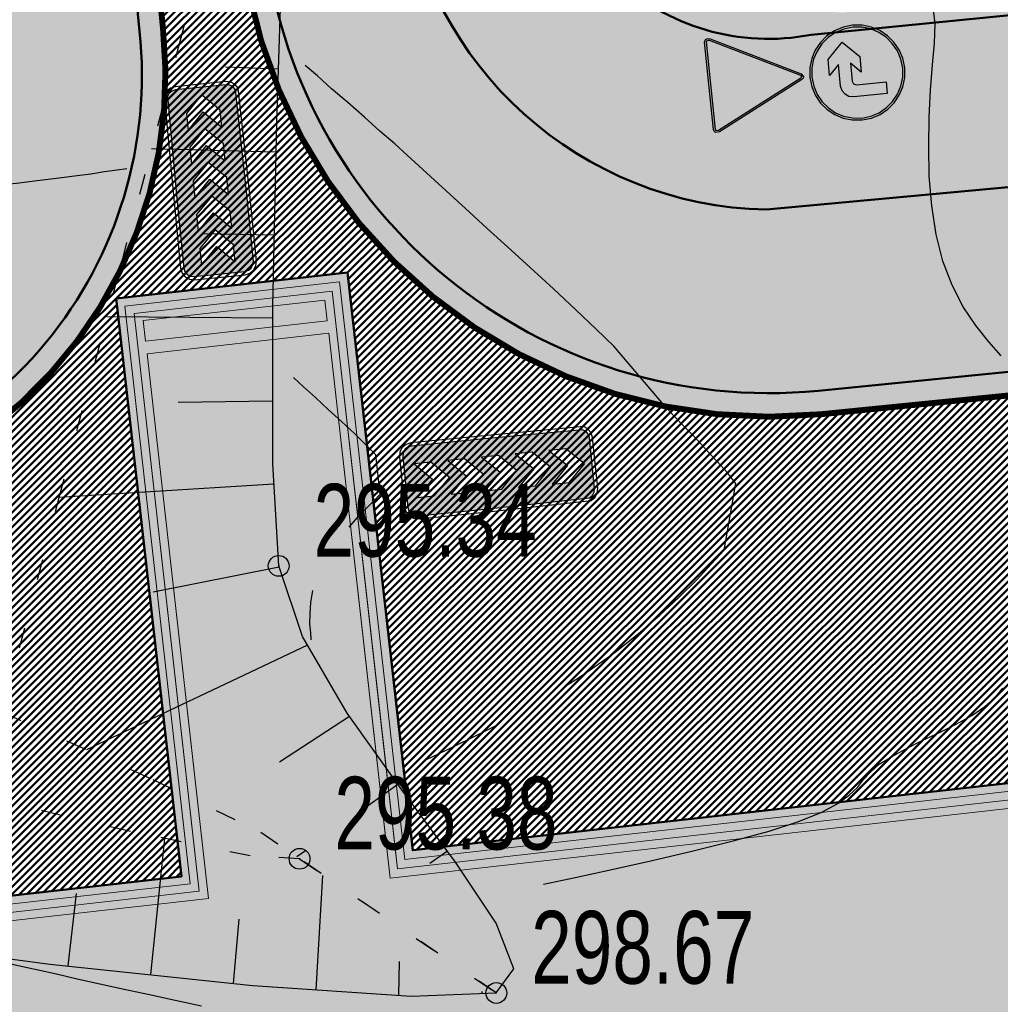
# Model space of a CAD drawing. Extents: x 2931 to 5026, y -2784 to 809.
# Tile 141 of 170: x 3196 to 3220, y 473 to 497. Entities that reach past the tile are written whole.
import ezdxf

# ---------------------------------------------------------------- set-up
doc = ezdxf.new("R2010")
doc.units = 0
doc.header["$MEASUREMENT"] = 0
doc.linetypes.add('CONTI', pattern=[0])
doc.linetypes.add('STROT', pattern=[1.7, 0.5, -1.2])
doc.layers.add('.', color=7, linetype='Continuous', lineweight=15)
for name, color, linetype in [('GORIZDEFAULT', 32, 'CONTI'), ('OTKOSDEFAULT', 32, 'CONTI'), ('PDF_2D - Общий', 7, 'Continuous'), ('PI_OTDEFAULT', 172, 'CONTI'), ('PI_TTDEFAULT', 5, 'CONTI')]:
    doc.layers.add(name, color=color, linetype=linetype)
doc.styles.add('SHRFT', font='TXT', dxfattribs={"width": 0.75})
pattern_1 = [(45, (0, 2263.049007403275), (-0.08838834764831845, 0.08838834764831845), [])]

# ---------------------------------------------------------------- blocks, each defined once
blk = doc.blocks.new('Б')
at = {"layer": '.', "transparency": 33554625}
h = blk.add_hatch(color=256, dxfattribs=at)
h.dxf.hatch_style = 1
h.set_gradient(color1=(0, 127, 255), color2=(0, 127, 255), tint=0.6399999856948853)
h.paths.add_polyline_path([(1382308.787029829, -88789.23725388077), (1382404.37230982, -88674.51341388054), (1382475.443029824, -88543.33901387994), (1382519.203669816, -88398.61709388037), (1382535.546709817, -88242.82061388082), (1382519.203669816, -88087.13165388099), (1382475.443029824, -87942.30221387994), (1382404.37230982, -87811.23533388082), (1382308.787029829, -87696.40397388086), (1382194.063189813, -87600.81869387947), (1382062.888789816, -87529.74797388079), (1381918.05934982, -87486.09485388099), (1381762.370389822, -87469.64429388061), (1381606.681429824, -87486.09485388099), (1381461.851989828, -87529.74797388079), (1381330.677589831, -87600.81869387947), (1381215.953749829, -87696.40397388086), (1381123.056469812, -87808.43981388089), (1381049.29774982, -87939.61421388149), (1381005.537109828, -88084.4436538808), (1380989.194069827, -88242.82061388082), (1381005.537109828, -88398.61709388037), (1381049.29774982, -88543.33901387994), (1381123.056469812, -88674.51341388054), (1381215.953749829, -88789.23725388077), (1381330.677589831, -88882.13453388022), (1381461.851989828, -88955.89325388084), (1381606.681429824, -88999.65389388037), (1381762.370389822, -89015.99693387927), (1381918.05934982, -88999.65389388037), (1382062.888789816, -88955.89325388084), (1382194.063189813, -88882.13453388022)])
h.paths.add_polyline_path([(1381762.370389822, -88311.20333388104), (1381931.714389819, -88141.75181388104), (1381628.507989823, -88141.75181388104), (1381579.371349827, -88160.89037387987), (1381560.232789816, -88210.0270138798), (1381560.232789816, -88712.79053387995), (1381357.987669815, -88712.79053387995), (1381357.987669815, -88141.75181388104), (1381374.438229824, -88062.50957388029), (1381418.091349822, -87999.71789387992), (1381480.990549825, -87955.95725388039), (1381560.232789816, -87939.61421388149), (1381931.714389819, -87939.61421388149), (1381762.370389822, -87772.95821387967), (1382030.09518982, -87772.95821387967), (1382300.615509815, -88040.68301388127), (1382030.09518982, -88311.20333388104)], flags=16)
at = {"color": 5}
blk.add_lwpolyline([(1382568.340309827, -88242.82061388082), (1382551.889749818, -88078.96013388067), (1382505.548629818, -87928.64717388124), (1382431.682389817, -87792.09677388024), (1382333.409109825, -87671.8894138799), (1382213.201749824, -87573.50861388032), (1382076.543829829, -87499.74989388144), (1381926.338389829, -87453.30125387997), (1381762.370389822, -87436.85069387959), (1381601.197909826, -87453.30125387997), (1381448.196949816, -87499.74989388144), (1381311.53902982, -87573.50861388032), (1381191.33166982, -87671.8894138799), (1381093.058389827, -87792.09677388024), (1381019.192149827, -87928.64717388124), (1380972.851029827, -88078.96013388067), (1380956.400469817, -88242.82061388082), (1380972.851029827, -88404.1006138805), (1381019.192149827, -88557.10157388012), (1381093.058389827, -88693.65197388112), (1381191.33166982, -88813.85933388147), (1381311.53902982, -88912.24013388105), (1381448.196949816, -88988.68685388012), (1381601.197909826, -89035.13549387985), (1381762.370389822, -89051.58605388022), (1381926.338389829, -89035.13549387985), (1382076.543829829, -88988.68685388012), (1382213.201749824, -88912.24013388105), (1382333.409109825, -88813.85933388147), (1382431.682389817, -88693.65197388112), (1382505.548629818, -88557.10157388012), (1382551.889749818, -88404.1006138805), (1382568.340309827, -88242.82061388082)], dxfattribs=at)
blk.add_lwpolyline([(1382535.546709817, -88242.82061388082), (1382519.203669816, -88087.13165388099), (1382475.443029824, -87942.30221387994), (1382404.37230982, -87811.23533388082), (1382308.787029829, -87696.40397388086), (1382194.063189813, -87600.81869387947), (1382062.888789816, -87529.74797388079), (1381918.05934982, -87486.09485388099), (1381762.370389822, -87469.64429388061), (1381606.681429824, -87486.09485388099), (1381461.851989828, -87529.74797388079), (1381330.677589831, -87600.81869387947), (1381215.953749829, -87696.40397388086), (1381123.056469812, -87808.43981388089), (1381049.29774982, -87939.61421388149), (1381005.537109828, -88084.4436538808), (1380989.194069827, -88242.82061388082), (1381005.537109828, -88398.61709388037), (1381049.29774982, -88543.33901387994), (1381123.056469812, -88674.51341388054), (1381215.953749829, -88789.23725388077), (1381330.677589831, -88882.13453388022), (1381461.851989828, -88955.89325388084), (1381606.681429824, -88999.65389388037), (1381762.370389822, -89015.99693387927), (1381918.05934982, -88999.65389388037), (1382062.888789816, -88955.89325388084), (1382194.063189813, -88882.13453388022), (1382308.787029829, -88789.23725388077), (1382404.37230982, -88674.51341388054), (1382475.443029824, -88543.33901387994), (1382519.203669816, -88398.61709388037), (1382535.546709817, -88242.82061388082)], close=True, dxfattribs=at)
at = {"color": 7}
blk.add_lwpolyline([(1381560.232789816, -88712.79053387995), (1381357.987669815, -88712.79053387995), (1381357.987669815, -88141.75181388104), (1381374.438229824, -88062.50957388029), (1381418.091349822, -87999.71789387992), (1381480.990549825, -87955.95725388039), (1381560.232789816, -87939.61421388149), (1381931.714389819, -87939.61421388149), (1381762.370389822, -87772.95821387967), (1382030.09518982, -87772.95821387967), (1382300.615509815, -88040.68301388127), (1382030.09518982, -88311.20333388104), (1381762.370389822, -88311.20333388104), (1381931.714389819, -88141.75181388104), (1381628.507989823, -88141.75181388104), (1381579.371349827, -88160.89037387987), (1381560.232789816, -88210.0270138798), (1381560.232789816, -88712.79053387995)], close=True, dxfattribs=at)
blk = doc.blocks.new('РАПРА')
at = {"layer": '.', "transparency": 33554625}
h = blk.add_hatch(color=256, dxfattribs=at)
h.dxf.hatch_style = 1
h.set_gradient(color1=(255, 0, 0), color2=(255, 0, 0), tint=0.6399999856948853)
h.paths.add_polyline_path([(1395798.936627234, -87488.78285388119), (1395736.03742723, -87499.74989387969), (1395684.212787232, -87535.23149387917), (1395651.419187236, -87587.16365388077), (1395637.764147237, -87649.95533388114), (1395637.764147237, -88510.6529338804), (1395651.419187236, -88573.44461388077), (1395684.212787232, -88622.5812538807), (1395736.03742723, -88658.17037388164), (1395798.936627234, -88671.82541388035), (1396981.87166724, -88671.82541388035), (1398716.099574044, -88658.17037388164), (1398768.031734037, -88622.5812538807), (1398800.717814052, -88573.44461388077), (1398814.480374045, -88510.6529338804), (1398814.480374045, -87649.95533388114), (1398800.717814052, -87587.16365388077), (1398768.031734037, -87535.23149387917), (1398716.099574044, -87499.74989387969), (1396981.87166724, -87488.78285388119)])
h.paths.add_polyline_path([(1396390.132953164, -87792.09677388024), (1396676.996313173, -87792.09677388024), (1396963.859673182, -88078.96013388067), (1396676.996313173, -88365.8234938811), (1396390.132953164, -88365.8234938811), (1396676.996313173, -88078.96013388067)], flags=16)
h.paths.add_polyline_path([(1396390.132953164, -88078.96013388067), (1396103.269593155, -88365.8234938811), (1395816.406233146, -88365.8234938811), (1396103.269593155, -88078.96013388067), (1395816.406233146, -87792.09677388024), (1396103.269593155, -87792.09677388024)], flags=16)
h.paths.add_polyline_path([(1396963.859673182, -87792.09677388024), (1397250.723033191, -87792.09677388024), (1397537.586393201, -88078.96013388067), (1397250.723033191, -88365.8234938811), (1396963.859673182, -88365.8234938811), (1397250.723033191, -88078.96013388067)], flags=16)
h.paths.add_polyline_path([(1397537.586393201, -87792.09677388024), (1397824.44975321, -87792.09677388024), (1398111.313113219, -88078.96013388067), (1397824.44975321, -88365.8234938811), (1397537.586393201, -88365.8234938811), (1397824.44975321, -88078.96013388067)], flags=16)
h.paths.add_polyline_path([(1398111.313113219, -87792.09677388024), (1398398.176473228, -87792.09677388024), (1398685.039833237, -88078.96013388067), (1398398.176473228, -88365.8234938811), (1398111.313113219, -88365.8234938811), (1398398.176473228, -88078.96013388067)], flags=16)
at = {"color": 1}
blk.add_lwpolyline([(1398866.305014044, -87649.95533388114), (1398849.961974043, -87565.33709387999), (1398803.513334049, -87496.95437387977), (1398737.926134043, -87450.50573388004), (1396981.87166724, -87434.16269388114), (1395798.936627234, -87434.16269388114), (1395714.210867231, -87450.50573388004), (1395645.935667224, -87496.95437387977), (1395599.487027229, -87565.33709387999), (1395583.036467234, -87649.95533388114), (1395583.036467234, -88510.6529338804), (1395599.487027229, -88592.58317388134), (1395645.935667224, -88660.8583738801), (1395714.210867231, -88707.30701387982), (1395798.936627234, -88723.7575738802), (1396981.87166724, -88723.7575738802), (1398737.926134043, -88707.30701387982), (1398806.201334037, -88660.8583738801), (1398852.649974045, -88592.58317388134), (1398869.100534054, -88510.6529338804), (1398866.305014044, -87649.95533388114)], dxfattribs=at)
blk.add_lwpolyline([(1398814.480374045, -87649.95533388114), (1398800.717814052, -87587.16365388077), (1398768.031734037, -87535.23149387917), (1398716.099574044, -87499.74989387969), (1396981.87166724, -87488.78285388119), (1395798.936627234, -87488.78285388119), (1395736.03742723, -87499.74989387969), (1395684.212787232, -87535.23149387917), (1395651.419187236, -87587.16365388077), (1395637.764147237, -87649.95533388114), (1395637.764147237, -88510.6529338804), (1395651.419187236, -88573.44461388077), (1395684.212787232, -88622.5812538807), (1395736.03742723, -88658.17037388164), (1395798.936627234, -88671.82541388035), (1396981.87166724, -88671.82541388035), (1398716.099574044, -88658.17037388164), (1398768.031734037, -88622.5812538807), (1398800.717814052, -88573.44461388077), (1398814.480374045, -88510.6529338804), (1398814.480374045, -87649.95533388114)], close=True, dxfattribs=at)
at = {"color": 7}
for points in [[(1395816.406233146, -87792.09677388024), (1396103.269593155, -88078.96013388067), (1395816.406233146, -88365.8234938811), (1396103.269593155, -88365.8234938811), (1396390.132953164, -88078.96013388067), (1396103.269593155, -87792.09677388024), (1396103.269593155, -87792.09677388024)], [(1396390.132953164, -87792.09677388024), (1396676.996313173, -88078.96013388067), (1396390.132953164, -88365.8234938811), (1396676.996313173, -88365.8234938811), (1396963.859673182, -88078.96013388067), (1396676.996313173, -87792.09677388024), (1396676.996313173, -87792.09677388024)], [(1396963.859673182, -87792.09677388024), (1397250.723033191, -88078.96013388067), (1396963.859673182, -88365.8234938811), (1397250.723033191, -88365.8234938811), (1397537.586393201, -88078.96013388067), (1397250.723033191, -87792.09677388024), (1397250.723033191, -87792.09677388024)], [(1397537.586393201, -87792.09677388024), (1397824.44975321, -88078.96013388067), (1397537.586393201, -88365.8234938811), (1397824.44975321, -88365.8234938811), (1398111.313113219, -88078.96013388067), (1397824.44975321, -87792.09677388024), (1397824.44975321, -87792.09677388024)], [(1398111.313113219, -87792.09677388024), (1398398.176473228, -88078.96013388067), (1398111.313113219, -88365.8234938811), (1398398.176473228, -88365.8234938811), (1398685.039833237, -88078.96013388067), (1398398.176473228, -87792.09677388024), (1398398.176473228, -87792.09677388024)]]:
    blk.add_lwpolyline(points, close=True, dxfattribs=at)
blk = doc.blocks.new('bstrtthtytt434')
at = {"layer": 'GORIZDEFAULT', "color": 32}
for points in [[(3208.946798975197, 476.114363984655), (3209.702525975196, 476.269854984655), (3210.587629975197, 476.467315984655), (3211.556541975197, 476.678049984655), (3212.543087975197, 476.913054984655), (3213.507575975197, 477.1517249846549), (3214.372074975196, 477.388877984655), (3215.100558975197, 477.625964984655), (3215.645246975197, 477.848259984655), (3216.028196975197, 478.052096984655), (3216.297189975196, 478.252203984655), (3216.496342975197, 478.441248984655), (3216.645500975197, 478.629535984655), (3216.810839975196, 478.8060659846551), (3217.023960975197, 478.9973239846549), (3217.317223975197, 479.179796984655), (3217.666359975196, 479.371119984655), (3218.057399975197, 479.5690789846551), (3218.470497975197, 479.763372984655), (3218.875504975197, 479.9635449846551), (3219.250364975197, 480.173260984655), (3219.567138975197, 480.388094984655), (3219.811861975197, 480.6058349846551), (3219.998499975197, 480.828693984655)], [(3219.954973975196, 488.832955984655), (3219.657784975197, 489.1724829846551), (3219.345868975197, 489.559791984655), (3219.044949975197, 490.013275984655), (3218.777084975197, 490.5292689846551), (3218.556242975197, 491.1099829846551), (3218.390513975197, 491.749540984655), (3218.287988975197, 492.442063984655), (3218.225154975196, 493.1551919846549), (3218.218192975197, 493.877169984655), (3218.221533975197, 494.579300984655), (3218.253568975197, 495.235862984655), (3218.308421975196, 495.8387659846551), (3218.354490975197, 496.361524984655), (3218.367504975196, 496.821775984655), (3218.323193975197, 497.237150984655)], [(3209.506216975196, 480.899408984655), (3209.785512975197, 481.0796699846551), (3210.070685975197, 481.2680209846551), (3210.668208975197, 481.6991419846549), (3211.221616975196, 482.137594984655), (3211.744875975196, 482.585589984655), (3212.212261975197, 483.024736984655), (3212.634078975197, 483.4351879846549), (3212.988268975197, 483.820609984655), (3213.293222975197, 484.155277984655), (3213.568896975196, 485.759647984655), (3213.371002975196, 486.014672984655), (3213.126778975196, 486.2909969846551), (3212.860497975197, 486.5709869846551), (3212.592003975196, 486.864944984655), (3212.327934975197, 487.1309659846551), (3212.080045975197, 487.3852319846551), (3211.880697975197, 487.604230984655), (3210.632339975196, 489.067446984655), (3210.210132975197, 489.473083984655), (3209.720991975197, 489.939710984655), (3209.183309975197, 490.441605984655), (3208.621357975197, 490.961133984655), (3208.077797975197, 491.454938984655), (3207.584991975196, 491.899507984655), (3207.164997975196, 492.2911769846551), (3205.665973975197, 493.664576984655), (3205.365877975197, 493.932051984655), (3205.009151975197, 494.240671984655), (3204.634032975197, 494.5750149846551), (3204.234642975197, 494.926991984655), (3203.845555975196, 495.259123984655), (3203.502796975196, 495.5699559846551), (3203.204913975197, 495.8234619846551)], [(3192.941344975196, 492.687278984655), (3193.281001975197, 492.7124389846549), (3193.704466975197, 492.750872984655), (3194.169835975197, 492.795942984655), (3194.679321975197, 492.8336819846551), (3195.200563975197, 492.887601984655), (3195.743862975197, 492.937855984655), (3196.265104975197, 492.9917759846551), (3196.756197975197, 493.055238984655), (3197.227444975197, 493.1083999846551), (3197.654575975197, 493.168890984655), (3198.047892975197, 493.216867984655), (3198.383124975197, 493.2699639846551), (3198.684543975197, 493.3105449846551), (3198.916122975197, 493.340063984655)], [(3204.263786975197, 484.708256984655), (3204.470270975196, 484.941418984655), (3204.673088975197, 485.152521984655), (3204.858273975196, 485.3393549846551), (3205.011856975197, 485.4997059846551), (3204.911413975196, 486.450289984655), (3204.673827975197, 486.684709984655), (3204.393577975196, 486.962486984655), (3204.083179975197, 487.249807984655), (3203.764691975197, 487.543006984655), (3203.454293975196, 487.830326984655), (3203.170378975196, 488.086045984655), (3202.926914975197, 488.312375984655)], [(3203.354887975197, 481.9941449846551), (3203.342307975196, 482.1639739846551), (3203.323090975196, 482.3757069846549), (3203.327385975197, 482.6197999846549), (3203.341223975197, 482.894041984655), (3203.388875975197, 483.1807979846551)], [(3206.130964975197, 479.111959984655), (3206.603600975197, 479.3371609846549), (3207.181342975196, 479.6219649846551), (3207.838469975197, 479.947978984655)], [(3195.488067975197, 474.3478299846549), (3195.732919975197, 474.293540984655), (3196.024100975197, 474.2179529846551), (3196.373366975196, 474.137245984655), (3196.780716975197, 474.051420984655), (3197.226304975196, 473.9501739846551), (3197.724099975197, 473.835718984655), (3198.266011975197, 473.713931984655), (3198.852038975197, 473.5848139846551), (3199.460124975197, 473.452030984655), (3200.082178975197, 473.3214599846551), (3200.712323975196, 473.185010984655)]]:
    blk.add_lwpolyline(points, dxfattribs=at)
at = {"layer": 'OTKOSDEFAULT', "color": 32, "linetype": 'STROT'}
for p, q in [((3201.605210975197, 501.7198549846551), (3200.214477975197, 496.4881379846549)), ((3200.214477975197, 496.4881379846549), (3198.710742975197, 490.794651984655)), ((3198.710742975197, 490.794651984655), (3197.320010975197, 485.562934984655)), ((3197.320010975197, 485.562934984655), (3196.307977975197, 481.737129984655)), ((3195.912403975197, 480.2569529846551), (3199.541463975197, 478.633862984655)), ((3199.541463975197, 478.633862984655), (3202.141054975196, 477.3631829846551)), ((3199.002414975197, 477.381534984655), (3195.061958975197, 478.303816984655)), ((3201.887677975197, 476.793270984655), (3199.002414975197, 477.381534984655)), ((3202.141054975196, 477.3631829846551), (3203.072877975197, 476.723255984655)), ((3203.072877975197, 476.723255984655), (3201.887677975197, 476.793270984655)), ((3203.072877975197, 476.723255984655), (3207.808468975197, 473.492779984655)), ((3207.808468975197, 473.492779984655), (3203.072877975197, 476.723255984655))]:
    blk.add_line(p, q, dxfattribs=at)
at = {"layer": 'OTKOSDEFAULT', "color": 32}
for p, q in [((3202.523277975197, 494.4769589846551), (3202.674022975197, 499.039772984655)), ((3202.560172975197, 495.735663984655), (3201.293376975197, 495.7784359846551)), ((3202.429098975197, 490.009013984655), (3202.523277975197, 494.4769589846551)), ((3202.504515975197, 493.736587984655), (3199.507008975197, 493.813088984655)), ((3202.462827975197, 491.739724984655), (3200.718147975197, 491.771240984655)), ((3202.426493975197, 486.228538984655), (3202.429098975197, 490.009013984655)), ((3202.429228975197, 489.736983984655), (3198.436261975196, 489.7703669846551)), ((3202.423566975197, 487.738667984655), (3200.151767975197, 487.708173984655)), ((3202.571768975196, 483.774460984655), (3202.426493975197, 486.228538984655)), ((3202.453930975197, 485.738898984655), (3197.278171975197, 485.420283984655)), ((3202.584283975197, 483.740646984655), (3199.551074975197, 483.138527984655)), ((3203.141636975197, 482.074916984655), (3202.571768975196, 483.774460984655)), ((3204.221814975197, 480.2271029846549), (3203.141636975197, 482.074916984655)), ((3203.260841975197, 481.864702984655), (3197.946441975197, 479.3477289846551)), ((3204.276992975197, 480.149931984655), (3202.589463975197, 479.052185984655)), ((3205.537995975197, 478.3808729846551), (3204.221814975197, 480.2271029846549)), ((3205.437942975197, 478.515368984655), (3204.506010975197, 477.845143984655)), ((3206.822510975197, 476.644173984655), (3205.537995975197, 478.3808729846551)), ((3199.490772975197, 473.936551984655), (3199.831082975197, 477.212095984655)), ((3203.213945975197, 476.917420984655), (3203.008156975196, 476.7702789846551)), ((3206.630493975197, 476.907288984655), (3206.204945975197, 476.6107949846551)), ((3207.806929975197, 475.1749499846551), (3206.822510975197, 476.644173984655)), ((3203.472872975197, 473.564964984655), (3203.631099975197, 476.317684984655)), ((3197.503387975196, 474.144402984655), (3197.706944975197, 475.8876949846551)), ((3201.486247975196, 473.722821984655), (3201.620787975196, 475.269042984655)), ((3208.231673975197, 474.075271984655), (3207.806929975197, 475.1749499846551)), ((3191.801442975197, 474.887921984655), (3197.066648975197, 474.1897779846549)), ((3197.066648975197, 474.1897779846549), (3201.945044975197, 473.6737819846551)), ((3205.463163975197, 473.429165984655), (3205.476741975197, 474.247466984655)), ((3207.808468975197, 473.492779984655), (3208.231673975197, 474.075271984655)), ((3201.945044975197, 473.6737819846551), (3205.759463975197, 473.4116629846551)), ((3205.759463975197, 473.4116629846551), (3207.808468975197, 473.492779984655)), ((3207.466598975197, 473.481587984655), (3207.465839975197, 473.531582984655))]:
    blk.add_line(p, q, dxfattribs=at)
at = {"layer": 'PI_TTDEFAULT', "color": 0}
for centre in [(3202.571768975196, 483.774460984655), (3203.072877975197, 476.723255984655), (3207.808468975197, 473.492779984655)]:
    blk.add_circle(centre, 0.25, dxfattribs=at)
for p in [(3202.571768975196, 483.774460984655), (3203.072877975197, 476.723255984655), (3207.808468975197, 473.492779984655)]:
    blk.add_point(p, dxfattribs=at)
at = {"layer": 'PI_OTDEFAULT', "color": 0, "style": 'SHRFT', "width": 0.75}
for s, p in [('295.34', (3203.410837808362, 483.9978176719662)), ('295.38', (3203.911946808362, 476.9466126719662)), ('298.67', (3208.647537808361, 473.7161366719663))]:
    blk.add_text(s, height=1.75, dxfattribs=at).set_placement(p)

msp = doc.modelspace()

# ---------------------------------------------------------------- hatches: boundary and pattern name
at = {"layer": '.', "linetype": 'ByBlock', "lineweight": 50}
h = msp.add_hatch(dxfattribs=at)
h.set_pattern_fill('ANSI31', color=252)
h.set_pattern_definition(pattern_1)
edge = h.paths.add_edge_path()
edge.add_line((3056.579508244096, 710.4772648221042), (3060.468574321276, 701.2644929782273))
edge.add_line((3060.468574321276, 701.2644929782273), (3091.428099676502, 714.3337018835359))
edge.add_arc((3092.594819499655, 711.569870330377), 2.999999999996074, 59.08883293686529, 112.8864824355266, ccw=False)
edge.add_line((3094.135944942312, 714.1437647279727), (3125.421424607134, 695.4115087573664))
edge.add_arc((3123.880299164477, 692.8376143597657), 3.000000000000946, 6.846905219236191, 59.0888329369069, ccw=False)
edge.add_line((3126.858903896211, 693.1952648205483), (3145.92372928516, 534.4185111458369))
edge.add_line((3145.92372928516, 534.4185111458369), (3153.629677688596, 470.2413971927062))
edge.add_line((3153.629677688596, 470.2413971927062), (3155.627738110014, 433.1622157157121))
edge.add_line((3155.627738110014, 433.1622157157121), (3160.809987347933, 333.3717569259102))
edge.add_arc((3157.814024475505, 333.2161726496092), 2.999999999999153, -86.74722545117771, 2.9727744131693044, ccw=False)
edge.add_line((3157.984247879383, 330.2210058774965), (3050.375705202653, 324.1053222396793))
edge.add_line((3050.375705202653, 324.1053222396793), (3050.943116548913, 314.1214329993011))
edge.add_line((3050.943116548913, 314.1214329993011), (3313.191871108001, 328.9630528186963))
edge.add_line((3313.191871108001, 328.9630528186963), (3312.624459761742, 338.9469420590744))
edge.add_line((3312.624459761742, 338.9469420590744), (3173.95866141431, 331.1288748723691))
edge.add_arc((3173.788438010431, 334.1240416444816), 2.999999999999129, 182.972774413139, 273.2527745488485, ccw=False)
edge.add_line((3170.792475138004, 333.9684573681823), (3164.49681413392, 454.6474962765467))
edge.add_line((3164.49681413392, 454.6474962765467), (3163.4838931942, 473.3022179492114))
edge.add_line((3163.4838931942, 473.3022179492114), (3160.81852438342, 495.1981994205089))
edge.add_arc((3164.480270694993, 494.8653379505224), 3.67684413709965, 91.76941746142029, 174.8059522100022, ccw=False)
edge.add_line((3164.36673985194, 498.5404289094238), (3165.328204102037, 498.6331989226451))
edge.add_line((3165.328204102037, 498.6331989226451), (3157.302999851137, 580.441440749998))
edge.add_arc((3156.299241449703, 586.9544981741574), 6.589950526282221, 187.8889569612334, 278.7611968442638, ccw=False)
edge.add_line((3149.771658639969, 586.0500035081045), (3140.934979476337, 659.8820920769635))
edge.add_line((3140.934979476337, 659.8820920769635), (3139.504408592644, 672.5438660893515))
edge.add_line((3139.504408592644, 672.5438660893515), (3136.203008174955, 699.2559498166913))
edge.add_arc((3133.224403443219, 698.8982993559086), 3.000000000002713, 6.84690521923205, 59.08883293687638)
edge.add_line((3134.765528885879, 701.47219375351), (3099.87037971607, 722.3657479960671))
edge.add_arc((3101.693711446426, 725.0245151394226), 3.223907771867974, 157.9186088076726, 235.5584146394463, ccw=False)
edge.add_line((3098.706274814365, 726.2364572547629), (3108.700353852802, 742.7227864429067))
edge.add_arc((3111.264605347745, 741.1656691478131), 3.00000000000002, 58.73218183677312, 148.732181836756, ccw=False)
edge.add_line((3112.821722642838, 743.729920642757), (3205.618491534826, 687.379966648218))
edge.add_line((3205.618491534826, 687.379966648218), (3207.292050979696, 686.4698585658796))
edge.add_line((3207.292050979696, 686.4698585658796), (3243.014474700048, 673.1244149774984))
edge.add_line((3243.014474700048, 673.1244149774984), (3266.942729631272, 664.2499407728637))
edge.add_line((3266.942729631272, 664.2499407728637), (3413.241120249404, 576.1905417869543))
edge.add_line((3413.241120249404, 576.1905417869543), (3418.398145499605, 584.7582188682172))
edge.add_line((3418.398145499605, 584.7582188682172), (3272.099754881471, 672.8176178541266))
edge.add_line((3272.099754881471, 672.8176178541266), (3270.420061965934, 673.6258759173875))
edge.add_line((3270.420061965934, 673.6258759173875), (3212.929790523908, 694.9477789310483))
edge.add_line((3212.929790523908, 694.9477789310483), (3210.80888251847, 695.9274716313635))
edge.add_line((3210.80888251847, 695.9274716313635), (3103.502412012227, 761.0883037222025))
edge.add_arc((3105.05952930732, 763.6525552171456), 2.999999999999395, 149.0720988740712, 238.7321818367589, ccw=False)
edge.add_line((3102.486085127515, 765.1944323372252), (3107.443599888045, 773.4686893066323))
edge.add_line((3107.443599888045, 773.4686893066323), (3098.865452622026, 778.6082797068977))
edge.add_line((3098.865452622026, 778.6082797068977), (3093.95672483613, 770.4154498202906))
edge.add_arc((3091.383280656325, 771.9573269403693), 2.999999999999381, 238.7321818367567, 329.07209887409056, ccw=False)
edge.add_line((3089.826163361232, 769.3930754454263), (3029.258160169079, 806.1724184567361))
edge.add_line((3029.258160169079, 806.1724184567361), (3024.067769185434, 797.6249134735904))
edge.add_line((3024.067769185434, 797.6249134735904), (3099.145714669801, 752.0345462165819))
edge.add_arc((3097.588597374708, 749.4702947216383), 2.999999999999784, -31.267816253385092, 58.732181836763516, ccw=False)
edge.add_line((3100.152848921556, 747.9131775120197), (3084.60404677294, 722.3075026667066))
edge.add_line((3084.60404677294, 722.3075026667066), (3056.579508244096, 710.4772648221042))
h = msp.add_hatch(dxfattribs=at)
h.set_pattern_fill('ANSI31', color=72)
h.set_pattern_definition(pattern_1)
edge = h.paths.add_edge_path()
edge.add_line((3198.64854658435, 490.2071452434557), (3204.228626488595, 490.837465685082))
edge.add_line((3204.228626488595, 490.837465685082), (3205.797166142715, 476.9281275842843))
edge.add_line((3205.797166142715, 476.9281275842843), (3240.426562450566, 480.8338700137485))
edge.add_line((3240.426562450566, 480.8338700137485), (3240.44861768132, 480.6383222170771))
edge.add_line((3240.44861768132, 480.6383222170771), (3240.049289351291, 480.5921857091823))
edge.add_line((3240.049289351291, 480.5921857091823), (3241.597948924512, 466.8728065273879))
edge.add_line((3241.597948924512, 466.8728065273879), (3241.996162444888, 466.9178206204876))
edge.add_line((3241.996162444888, 466.9178206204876), (3242.018783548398, 466.7177048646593))
edge.add_line((3242.018783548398, 466.7177048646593), (3164.317276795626, 457.9539924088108))
edge.add_line((3164.317276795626, 457.9539924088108), (3165.502113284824, 435.3773139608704))
edge.add_line((3165.502113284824, 435.3773139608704), (3169.410030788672, 435.5878972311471))
edge.add_line((3169.410030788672, 435.5878972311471), (3168.370118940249, 454.0558776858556))
edge.add_line((3168.370118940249, 454.0558776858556), (3257.968945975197, 458.6926099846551))
edge.add_line((3257.968945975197, 458.6926099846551), (3268.704736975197, 459.841732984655))
edge.add_line((3268.704736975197, 459.841732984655), (3270.714068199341, 460.1076835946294))
edge.add_line((3270.714068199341, 460.1076835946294), (3269.535281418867, 469.6188256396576))
edge.add_line((3269.535281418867, 469.6188256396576), (3268.265415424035, 473.6810966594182))
edge.add_line((3268.265415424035, 473.6810966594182), (3268.137689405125, 486.3184170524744))
edge.add_line((3268.137689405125, 486.3184170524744), (3268.591353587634, 486.3096273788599))
edge.add_line((3268.591353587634, 486.3096273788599), (3271.151259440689, 506.3975034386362))
edge.add_line((3271.151259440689, 506.3975034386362), (3253.464385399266, 584.473788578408))
edge.add_line((3253.464385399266, 584.473788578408), (3246.166203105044, 620.1052895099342))
edge.add_line((3246.166203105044, 620.1052895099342), (3240.206266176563, 657.064083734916))
edge.add_line((3240.206266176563, 657.064083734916), (3243.364342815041, 672.5203440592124))
edge.add_line((3243.364342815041, 672.5203440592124), (3206.455271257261, 686.9249126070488))
edge.add_line((3206.455271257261, 686.9249126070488), (3113.046281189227, 740.2405619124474))
edge.add_line((3113.046281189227, 740.2405619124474), (3101.14519328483, 721.6162001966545))
edge.add_line((3101.14519328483, 721.6162001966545), (3134.765528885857, 701.4721937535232))
edge.add_arc((3133.22440344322, 698.8982993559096), 3.000000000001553, 6.849462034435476, 59.088832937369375, ccw=False)
edge.add_line((3136.202992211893, 699.2560827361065), (3146.943135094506, 609.8262770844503))
edge.add_line((3146.943135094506, 609.8262770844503), (3222.727371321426, 618.9857674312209))
edge.add_arc((3223.040655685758, 615.0990958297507), 3.899277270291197, 6.922887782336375, 94.60835138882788, ccw=False)
edge.add_arc((3223.040740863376, 615.0990662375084), 3.899196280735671, -81.47081594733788, 6.923470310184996, ccw=False)
edge.add_line((3223.619042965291, 611.2429933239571), (3196.190003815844, 607.9278303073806))
edge.add_arc((3198.473142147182, 590.366216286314), 17.70940449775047, 97.40732442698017, 105.2026607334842)
edge.add_arc((3203.298833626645, 572.6188970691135), 36.10110462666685, 105.2072041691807, 108.1649889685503)
edge.add_arc((3188.026555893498, 620.3210561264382), 13.9895464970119, 277.1896508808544, 286.6895548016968, ccw=False)
edge.add_line((3189.777404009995, 606.4415049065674), (3187.842487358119, 606.2076257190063))
edge.add_arc((3184.99443761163, 604.3526436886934), 3.398874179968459, 6.9207488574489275, 33.07686530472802, ccw=False)
edge.add_arc((3184.993523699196, 604.3522314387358), 3.399831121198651, -83.07989968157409, 6.925789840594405, ccw=False)
edge.add_arc((3184.99346771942, 604.3525470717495), 3.400151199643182, 163.5011670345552, 276.9203959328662, ccw=False)
edge.add_line((3181.733315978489, 605.3181757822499), (3147.972979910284, 601.2437176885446))
edge.add_line((3147.972979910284, 601.2437176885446), (3149.771658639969, 586.0500035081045))
edge.add_arc((3156.299241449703, 586.9544981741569), 6.589950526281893, 187.88895696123, 278.7611968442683)
edge.add_line((3157.302999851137, 580.441440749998), (3156.287946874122, 590.7888034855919))
edge.add_arc((3165.559726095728, 590.3465954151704), 9.282318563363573, 100.07270603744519, 177.2694053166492, ccw=False)
edge.add_line((3163.936269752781, 599.4858419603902), (3168.630711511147, 599.9554139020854))
edge.add_arc((3169.037464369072, 590.7517851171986), 9.212612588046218, 9.79482017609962, 92.53053086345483, ccw=False)
edge.add_line((3178.11578730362, 592.3190385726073), (3178.310066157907, 590.3767786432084))
edge.add_line((3178.310066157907, 590.3767786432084), (3182.539779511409, 583.6051039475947))
edge.add_line((3182.539779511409, 583.6051039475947), (3183.799722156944, 570.7627216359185))
edge.add_line((3183.799722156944, 570.7627216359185), (3187.002343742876, 571.0830709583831))
edge.add_line((3187.002343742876, 571.0830709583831), (3189.210950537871, 548.1627685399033))
edge.add_line((3189.210950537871, 548.1627685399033), (3186.060597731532, 547.8476475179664))
edge.add_line((3186.060597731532, 547.8476475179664), (3186.254695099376, 545.9072019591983))
edge.add_line((3186.254695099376, 545.9072019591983), (3183.233715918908, 540.7443283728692))
edge.add_arc((3187.73220544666, 541.1918745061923), 4.520697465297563, 185.6815518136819, 272.2770185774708)
edge.add_line((3187.911817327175, 536.6747465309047), (3193.870304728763, 537.2707574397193))
edge.add_arc((3192.734762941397, 541.8356147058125), 4.703974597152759, 283.9692133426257, 366.943481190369)
edge.add_line((3197.404238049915, 542.4042791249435), (3197.262375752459, 543.6835587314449))
edge.add_line((3197.262375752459, 543.6835587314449), (3193.661081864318, 545.169928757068))
edge.add_line((3193.661081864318, 545.169928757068), (3192.899904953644, 552.5558980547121))
edge.add_line((3192.899904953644, 552.5558980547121), (3189.682132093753, 552.2340331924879))
edge.add_line((3189.682132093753, 552.2340331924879), (3185.735106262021, 591.6935520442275))
edge.add_line((3185.735106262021, 591.6935520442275), (3188.844983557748, 592.0046244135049))
edge.add_line((3188.844983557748, 592.0046244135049), (3188.789684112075, 592.6120978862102))
edge.add_arc((3202.589761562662, 589.1167140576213), 14.23586477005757, 99.41612415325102, 165.7866270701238, ccw=False)
edge.add_line((3200.260722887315, 603.1607670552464), (3222.923904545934, 605.4277020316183))
edge.add_arc((3223.460798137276, 592.4532847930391), 12.98552106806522, 5.712137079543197, 92.3696013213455, ccw=False)
edge.add_line((3236.381839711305, 593.7457406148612), (3237.467507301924, 582.8736653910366))
edge.add_line((3237.467507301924, 582.8736653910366), (3245.489102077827, 502.6795435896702))
edge.add_arc((3232.636911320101, 502.0581138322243), 12.86720568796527, -83.64731502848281, 2.7682123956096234, ccw=False)
edge.add_line((3234.060644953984, 489.2699175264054), (3215.68325286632, 487.4316781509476))
edge.add_arc((3214.378686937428, 500.1519165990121), 12.78696048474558, 185.7956058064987, 275.8556841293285, ccw=False)
edge.add_line((3201.657087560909, 498.8606893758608), (3199.058106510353, 524.9352458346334))
edge.add_arc((3194.432319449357, 524.472541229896), 4.648870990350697, 5.712137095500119, 93.3895282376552)
edge.add_line((3194.157459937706, 529.1132797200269), (3187.347289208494, 528.4216407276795))
edge.add_arc((3187.957506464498, 524.0646790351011), 4.399486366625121, 97.97273957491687, 185.7133964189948)
edge.add_line((3183.579875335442, 523.6266995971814), (3184.27298960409, 516.6982116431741))
edge.add_line((3184.27298960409, 516.6982116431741), (3184.892601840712, 516.207064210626))
edge.add_line((3184.892601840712, 516.207064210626), (3197.794868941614, 517.4340304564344))
edge.add_line((3197.794868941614, 517.4340304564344), (3199.787466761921, 496.7031714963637))
edge.add_arc((3189.185059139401, 495.5773838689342), 10.66200943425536, -84.22149646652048, 6.061084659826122, ccw=False)
edge.add_line((3190.258542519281, 484.9695528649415), (3179.89345328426, 483.9206342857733))
edge.add_arc((3178.567549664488, 496.8730140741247), 13.02006768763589, 184.5809880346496, 275.8448699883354, ccw=False)
edge.add_line((3165.58907542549, 495.833125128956), (3165.328204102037, 498.6331989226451))
edge.add_line((3165.328204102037, 498.6331989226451), (3164.846212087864, 498.5866923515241))
edge.add_line((3164.846212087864, 498.5866923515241), (3167.773249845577, 472.6394833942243))
edge.add_line((3167.773249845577, 472.6394833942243), (3200.231651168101, 476.3005109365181))
edge.add_line((3200.231651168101, 476.3005109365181), (3198.64854658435, 490.2071452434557))
at = {"lineweight": 40, "true_color": 0xcfcfcf}
h = msp.add_hatch(color=254, dxfattribs=at)
h.dxf.hatch_style = 1
h.paths.add_polyline_path([(3236.401700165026, 593.5288367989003, 0.4020912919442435), (3222.923904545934, 605.4277020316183), (3200.260722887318, 603.1607670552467, 0.2979728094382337), (3188.789684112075, 592.6120978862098), (3188.845210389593, 592.0046471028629), (3185.735106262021, 591.6935520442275), (3187.121516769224, 577.8332192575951), (3188.507927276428, 563.9728864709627), (3189.682132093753, 552.2340331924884), (3192.899904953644, 552.5558980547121), (3193.661081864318, 545.169928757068), (3197.262375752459, 543.6835587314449), (3197.363281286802, 542.6747779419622, -0.3954589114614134), (3193.870304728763, 537.2707574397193), (3187.911817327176, 536.6747465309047, -0.3717798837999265), (3183.269049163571, 540.3910920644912), (3183.233715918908, 540.7443283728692), (3186.254695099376, 545.9072019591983), (3186.060597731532, 547.8476475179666), (3189.210950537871, 548.1627685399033), (3188.212792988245, 558.141628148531), (3187.002343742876, 571.0830709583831), (3183.799722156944, 570.7627216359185), (3182.539779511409, 583.6051039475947), (3178.310066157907, 590.3767786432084), (3178.11578730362, 592.3190385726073, 0.3775479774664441), (3168.630711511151, 599.9554139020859), (3163.936269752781, 599.4858419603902, 0.3501788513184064), (3156.287946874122, 590.7888034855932), (3163.262400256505, 519.6918256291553), (3165.567260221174, 496.1556320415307, 0.4407652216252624), (3180.447832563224, 483.989431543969), (3185.9967051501, 484.544469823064), (3190.085791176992, 484.953489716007, 0.4204379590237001), (3199.787466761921, 496.7031714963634), (3197.794868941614, 517.4340304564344), (3185.071573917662, 516.2240839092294, -0.4023531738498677), (3184.272989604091, 516.698211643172), (3183.582524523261, 523.6009837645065, -0.4044187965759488), (3187.3472892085, 528.4216407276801), (3190.44205377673, 528.7312014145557), (3193.612779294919, 529.0486045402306, -0.4559087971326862), (3199.07801153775, 524.6444321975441), (3201.657087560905, 498.8606893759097, 0.41452071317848), (3215.683252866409, 487.4316781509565), (3234.060644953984, 489.2699175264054, 0.3960063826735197), (3245.489102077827, 502.6795435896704)])
h.paths.add_polyline_path([(3207.03778315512, 571.3865211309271), (3216.344721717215, 572.3920961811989, -0.460910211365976), (3217.20601253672, 571.7944545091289), (3217.713877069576, 566.7171896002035), (3223.105556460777, 567.2565042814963), (3222.596895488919, 572.3417299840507, -0.5043845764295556), (3223.101133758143, 572.9196861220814), (3228.150711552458, 573.4247813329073), (3227.609384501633, 578.8365789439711), (3206.745009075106, 576.7495735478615, -0.4135501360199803), (3201.883217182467, 580.3883616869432), (3200.86529559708, 590.5648078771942, -0.4125955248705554), (3204.897344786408, 595.2870662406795), (3223.713569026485, 597.1692007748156, -0.3863695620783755), (3228.194028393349, 593.331601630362, -0.3919432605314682), (3224.458895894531, 588.2009761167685), (3214.864717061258, 587.2412971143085, -0.4215503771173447), (3214.235686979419, 587.7345817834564), (3213.723767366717, 592.8523850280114), (3208.388326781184, 592.3186957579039), (3208.870741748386, 587.4958586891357, -0.3166142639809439), (3208.485410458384, 586.598946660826), (3203.332663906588, 586.0835317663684), (3203.862076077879, 580.7908505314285), (3223.979733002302, 582.8031637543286, -0.3921261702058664), (3229.549203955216, 579.3978309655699), (3230.536660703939, 569.5259502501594, -0.4350801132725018), (3225.963019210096, 564.6216401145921), (3217.188723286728, 563.7439717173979, -0.4413046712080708), (3216.619709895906, 564.0923243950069), (3216.102574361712, 569.262272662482), (3210.681480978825, 568.7200157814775), (3211.174444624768, 563.7917206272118, -0.51086082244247), (3210.583513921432, 563.1343868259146), (3205.645078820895, 562.6404089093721), (3206.185945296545, 557.2332157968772), (3226.496118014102, 559.2647858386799, -0.423874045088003), (3231.904694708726, 555.4701307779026), (3232.935134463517, 545.168536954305, -0.3809339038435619), (3228.854507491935, 540.6790191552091), (3210.290027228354, 538.8220658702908, -0.9445699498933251), (3209.381247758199, 547.8960038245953), (3218.711040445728, 548.7905293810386, -0.3488442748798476), (3219.560053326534, 548.2590371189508), (3220.061773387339, 543.2432016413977), (3225.413531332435, 543.7785230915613), (3224.903551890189, 548.8779118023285, -0.5458820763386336), (3225.389042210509, 549.3969933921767), (3230.422945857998, 549.9005207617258), (3229.887738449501, 555.2511386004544), (3209.070923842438, 553.1688905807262, -0.3853398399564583), (3204.229524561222, 556.9316719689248), (3203.215527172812, 567.0688868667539, -0.3584784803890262)], flags=16)
h.paths.add_polyline_path([(3178.778094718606, 540.4591956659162, -0.2214065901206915), (3175.505947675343, 530.2666204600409, 0.277982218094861), (3172.34860886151, 520.3260242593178), (3174.010432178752, 503.7123127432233), (3186.543428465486, 504.9659534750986, -0.4398097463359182), (3187.521916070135, 503.7937383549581), (3188.161130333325, 497.4033349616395, -0.3970099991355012), (3184.175926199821, 492.4954338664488), (3178.706707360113, 491.9901778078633, -0.4396297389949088), (3173.720061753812, 496.4290682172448), (3164.486291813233, 590.7869773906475, -0.9017496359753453), (3173.65223744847, 591.7038214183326)], flags=16)
h.paths.add_polyline_path([(3211.090258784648, 530.7555379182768), (3228.778682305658, 532.4207922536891, -0.9142662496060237), (3229.432751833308, 525.8612617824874), (3222.054241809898, 525.0234886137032, 0.2275587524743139), (3216.003330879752, 521.9087266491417, 0.4257554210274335), (3217.309228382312, 508.7650592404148, -0.6245440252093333), (3215.087378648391, 501.9688603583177, -0.4364639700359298), (3209.053512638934, 506.4342605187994), (3207.188754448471, 525.5828161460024, -0.4080941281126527)], flags=16)
h.paths.add_polyline_path([(3178.378493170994, 523.0614947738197), (3179.649217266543, 510.3577113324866), (3192.387924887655, 511.6319287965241, -0.4225555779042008), (3193.163162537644, 510.8036237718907), (3194.33725093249, 498.5036642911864, -1), (3193.353733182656, 498.31823710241), (3192.121418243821, 510.6380334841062), (3179.425863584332, 509.3681324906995, -0.4470715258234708), (3178.614138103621, 510.2792883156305), (3177.358061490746, 522.8366367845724, -1)], flags=16)
h.paths.add_polyline_path([(3222.245864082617, 519.8151616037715), (3231.631192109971, 520.8203243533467, -0.01518137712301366), (3232.166872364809, 520.877695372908), (3231.631192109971, 520.8203243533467, 0.2039938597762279), (3225.667068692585, 517.2491521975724, 0.3845645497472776), (3226.869658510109, 505.226526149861, -0.710203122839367), (3225.226810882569, 498.0782473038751), (3216.525285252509, 497.1458978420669, -0.02130585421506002), (3215.828828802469, 497.071274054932), (3216.525285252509, 497.1458978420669, 0.1841086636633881), (3221.626871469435, 500.0229048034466, 0.4206425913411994), (3220.314957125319, 513.1384786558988, -0.6092905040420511)], flags=16)
h.paths.add_polyline_path([(3232.32476832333, 515.7144138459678), (3232.728894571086, 515.762181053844), (3233.10467408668, 515.8065977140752, 0.1243413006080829), (3236.55796378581, 517.148437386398, -0.4207583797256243), (3239.515593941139, 515.3462274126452), (3240.817700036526, 502.3287093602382, -0.3726884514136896), (3233.83489277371, 493.8279189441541), (3228.049980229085, 493.1958532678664, 0.5475524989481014), (3230.817904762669, 508.7273101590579, -0.6580089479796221)], flags=16)
h = msp.add_hatch(color=254, dxfattribs=at)
h.dxf.hatch_style = 1
h.paths.add_polyline_path([(3242.018627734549, 466.7190863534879), (3241.996212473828, 466.9178262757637), (3241.597948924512, 466.8728065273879), (3240.050392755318, 480.5934061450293), (3240.44861768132, 480.6383222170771), (3240.426562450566, 480.8338700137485), (3205.797166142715, 476.9281275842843), (3204.227095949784, 490.8372930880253), (3198.662366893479, 490.2097651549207), (3200.231651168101, 476.3005109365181), (3165.600720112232, 472.3941418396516), (3165.623146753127, 472.1953743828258), (3166.020732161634, 472.2402165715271), (3167.567198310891, 458.5228828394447), (3167.170838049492, 458.4781768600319), (3167.182049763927, 458.3788073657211), (3167.193282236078, 458.2794402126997)])
at = {"layer": 'PDF_2D - Общий', "transparency": 33554560}
h = msp.add_hatch(color=2, dxfattribs=at)
h.paths.add_polyline_path([(3203.861674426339, 490.392883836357), (3205.145999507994, 479.0000466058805), (3205.42974900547, 476.4809769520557), (3240.059841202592, 480.3844957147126), (3241.549968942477, 467.17326766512), (3241.561713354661, 467.0689265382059), (3167.530501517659, 458.7235779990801), (3166.02932493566, 472.0392258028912), (3200.660013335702, 475.9428119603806), (3200.377892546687, 478.4474733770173), (3199.091938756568, 489.8547188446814)], flags=0)
h.paths.add_polyline_path([(3199.40250094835, 488.8834560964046), (3200.576570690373, 478.4704351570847), (3200.881212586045, 475.7665425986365), (3180.858001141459, 473.5096583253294), (3181.127083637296, 471.1247904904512), (3180.729615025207, 471.079860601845), (3180.460532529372, 473.4647284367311), (3166.548681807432, 471.8961570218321), (3168.004928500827, 458.9779778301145), (3181.916779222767, 460.5465492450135), (3181.648193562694, 462.9314732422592), (3182.04566217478, 462.9764031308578), (3182.314247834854, 460.5914791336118), (3226.844079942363, 465.6110463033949), (3226.575245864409, 467.9959422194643), (3226.972714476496, 468.0408721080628), (3227.241548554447, 465.6559761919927), (3241.042455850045, 467.2120065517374), (3239.58610978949, 480.1301745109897), (3225.785252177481, 478.5741497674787), (3226.054135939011, 476.1892594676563), (3225.656667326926, 476.1443295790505), (3225.387783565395, 478.5292198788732), (3205.253479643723, 476.2597777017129), (3204.947321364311, 478.9770848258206), (3203.774768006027, 489.3766911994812)], flags=0)
h.paths.add_polyline_path([(3199.368803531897, 489.1815575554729), (3203.741070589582, 489.6747926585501), (3203.685405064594, 490.1716845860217), (3199.31313800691, 489.6784494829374)], flags=0)

# ---------------------------------------------------------------- linework, layer by layer
at = {"color": 255, "lineweight": 50, "ltscale": 1000}
for points in [[(3190.675024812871, 595.1874665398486, -0.2659289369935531), (3200.327133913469, 602.5960217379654), (3222.96380135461, 604.8603045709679, -0.4018179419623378), (3235.835492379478, 593.4770464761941), (3244.921903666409, 502.6376568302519, -0.3955928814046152), (3234.000858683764, 489.8353254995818), (3215.563627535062, 487.9911005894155, -0.4130268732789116), (3202.222773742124, 498.9176943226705), (3199.645463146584, 524.6837876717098, 0.4535375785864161), (3193.53486445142, 529.6121975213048), (3190.385422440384, 529.2969249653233), (3187.279878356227, 528.9862860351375, 0.4049945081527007), (3183.016958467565, 523.5427778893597), (3183.711351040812, 516.6007415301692, 0.3486412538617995), (3184.914138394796, 515.6379962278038), (3197.283268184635, 516.8142627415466), (3199.221798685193, 496.645916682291, -0.4206429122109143), (3190.033536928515, 485.5196510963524), (3185.940116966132, 485.1101976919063), (3180.378306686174, 484.5538652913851, -0.4413470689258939), (3166.134316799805, 496.19848590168), (3165.894083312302, 498.6882549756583)], [(3214.31253748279, 492.3528261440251, -0.3729203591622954), (3205.568707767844, 500.2192926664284), (3203.389926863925, 522.0011734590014), (3206.932709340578, 522.3461829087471), (3206.983238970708, 521.8273116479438), (3203.442742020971, 521.4731655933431)], [(3225.279492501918, 497.551574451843, -0.00417232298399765), (3225.203815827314, 497.5420299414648), (3215.381390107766, 496.5632404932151, -0.2456612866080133), (3210.658140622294, 497.9519880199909)], [(3214.31253748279, 492.3528261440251), (3225.597562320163, 493.3943668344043, 0.004670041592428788), (3225.756661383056, 493.4115700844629, 0.004670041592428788)]]:
    msp.add_lwpolyline(points, format="xyb", dxfattribs=at)
msp.add_lwpolyline([(3236.401700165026, 593.5288367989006, 0.142137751, 0.142137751, 0), (3245.489102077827, 502.6795435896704, 0.142137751, 0.142137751, -0.3960063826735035), (3234.060644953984, 489.2699175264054, 0.142137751, 0.142137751, 0), (3215.619498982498, 487.4253010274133, 0.142137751, 0.142137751, -0.4130535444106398), (3201.657087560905, 498.860689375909, 0.142137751, 0.142137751, 0), (3199.07801153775, 524.6444321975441, 0.142137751, 0.142137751, 0.4559087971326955), (3193.612779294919, 529.0486045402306, 0.142137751, 0.142137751, 0), (3190.44205377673, 528.7312014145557, 0.142137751, 0.142137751, 0), (3187.3472892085, 528.4216407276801, 0.142137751, 0.142137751, 0.4044187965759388), (3183.582524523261, 523.6009837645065, 0.142137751, 0.142137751, 0), (3184.272989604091, 516.698211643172, 0.142137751, 0.142137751, 0.3261778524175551), (3184.892601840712, 516.207064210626, 0.142137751, 0.142137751, 0), (3197.794868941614, 517.4340304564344, 0.142137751, 0.142137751, 0), (3199.787466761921, 496.7031714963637, 0.142137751, 0.142137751, -0.4204379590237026), (3190.085791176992, 484.953489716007, 0.142137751, 0.142137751, 0), (3185.9967051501, 484.544469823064, 0.142137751, 0.142137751, 0), (3180.447832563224, 483.989431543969, 0.142137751, 0.142137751, -0.4407652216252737), (3165.567260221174, 496.1556320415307, 0.142137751, 0.142137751, 0), (3163.262400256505, 519.6918256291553, 0.142137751, 0.142137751, 0), (3156.287946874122, 590.7888034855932, 0.142137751, 0.142137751, -0.3501788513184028)], format="xyseb")
at = {"color": 1}
msp.add_lwpolyline([(3213.178806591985, 494.2213720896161), (3213.086045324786, 494.2120934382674), (3213.048118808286, 494.2396319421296), (3213.032698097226, 494.2771010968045), (3212.822057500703, 496.3829339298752), (3212.843330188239, 496.443579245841), (3212.906696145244, 496.4734167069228), (3212.954232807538, 496.4664988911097), (3215.146271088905, 495.620314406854), (3215.199222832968, 495.559260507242), (3215.191529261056, 495.519479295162), (3215.159808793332, 495.4849741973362), (3213.178806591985, 494.2213720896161)], dxfattribs=at)
msp.add_lwpolyline([(3213.152056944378, 494.2538683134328), (3213.10567631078, 494.2492289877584), (3213.079078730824, 494.2817404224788), (3212.868438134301, 496.3875732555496), (3212.877287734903, 496.4157973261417), (3212.910955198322, 496.4308377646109), (3212.934449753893, 496.429348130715), (3215.126259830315, 495.5869805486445), (3215.152842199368, 495.5546211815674), (3215.133211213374, 495.5174856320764), (3213.152056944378, 494.2538683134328)], close=True, dxfattribs=at)
at = {"color": 5, "linetype": 'ByBlock', "lineweight": 50}
msp.add_lwpolyline([(3242.018627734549, 466.7190863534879), (3241.996212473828, 466.9178262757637), (3241.597948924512, 466.8728065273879), (3240.050392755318, 480.5934061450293), (3240.44861768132, 480.6383222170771), (3240.426562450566, 480.8338700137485), (3205.797166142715, 476.9281275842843), (3204.227095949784, 490.8372930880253), (3198.662366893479, 490.2097651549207), (3200.231651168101, 476.3005109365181), (3165.600720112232, 472.3941418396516), (3165.623146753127, 472.1953743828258), (3166.020732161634, 472.2402165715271), (3167.567198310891, 458.5228828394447), (3167.170838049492, 458.4781768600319), (3167.182049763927, 458.3788073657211), (3167.193282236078, 458.2794402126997)], close=True, dxfattribs=at)
at = {"layer": 'PDF_2D - Общий', "lineweight": 5}
for points in [[(3166.30527096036, 472.2712525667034), (3200.439030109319, 476.1216216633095), (3198.869745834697, 490.0308758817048), (3204.037006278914, 490.6134739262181), (3205.606290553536, 476.7042197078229), (3240.434797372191, 480.6357023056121), (3240.412382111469, 480.8344422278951), (3205.782559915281, 476.9254189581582), (3204.213275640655, 490.8346731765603), (3198.64854658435, 490.2071452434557), (3200.217830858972, 476.2978910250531), (3166.282851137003, 472.4700252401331)], [(3203.774768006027, 489.3766911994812), (3204.947321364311, 478.9770848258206)], [(3203.774768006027, 489.3766911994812), (3205.253479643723, 476.2597777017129)], [(3204.947321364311, 478.9770848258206), (3205.253479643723, 476.2597777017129)], [(3205.253479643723, 476.2597777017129), (3225.387783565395, 478.5292198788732)], [(3205.253479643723, 476.2597777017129), (3225.387783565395, 478.5292198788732)]]:
    msp.add_lwpolyline(points, dxfattribs=at)
for points in [[(3203.8617305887, 490.3923870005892), (3205.42980516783, 476.4804801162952), (3205.145999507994, 479.0000466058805), (3203.8617305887, 490.3923870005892), (3199.091938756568, 489.8547188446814)], [(3199.368803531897, 489.1815575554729), (3203.741070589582, 489.6747926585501), (3203.685405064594, 490.1716845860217), (3199.31313800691, 489.6784494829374)], [(3199.368803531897, 489.1815575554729), (3199.31313800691, 489.6784494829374), (3203.685405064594, 490.1716845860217), (3203.741070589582, 489.6747926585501)], [(3166.02932493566, 472.0392258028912), (3200.660013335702, 475.9428119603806), (3199.091938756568, 489.8547188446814), (3200.377892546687, 478.4474733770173), (3200.660013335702, 475.9428119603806)], [(3180.858001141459, 473.5096583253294), (3181.127083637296, 471.1247904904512), (3180.729615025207, 471.079860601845), (3180.460532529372, 473.4647284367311), (3166.548681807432, 471.8961570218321), (3168.004928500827, 458.9779778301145), (3181.916779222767, 460.5465492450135), (3181.648193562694, 462.9314732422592), (3182.04566217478, 462.9764031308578), (3181.648193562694, 462.9314732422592), (3181.916779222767, 460.5465492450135), (3168.004928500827, 458.9779778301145), (3166.548681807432, 471.8961570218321), (3180.460532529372, 473.4647284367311), (3180.729615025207, 471.079860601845), (3181.127083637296, 471.1247904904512), (3180.858001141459, 473.5096583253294), (3200.881212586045, 475.7665425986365), (3200.576570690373, 478.4704351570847), (3199.40250094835, 488.8834560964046), (3203.774768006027, 489.3766911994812), (3199.40250094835, 488.8834560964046), (3200.881212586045, 475.7665425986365)], [(3205.42980516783, 476.4804801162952), (3240.060636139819, 480.3845855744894), (3241.561713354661, 467.0689265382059), (3167.530501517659, 458.7235779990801), (3166.02932493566, 472.0392258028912), (3167.530501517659, 458.7235779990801), (3241.561713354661, 467.0689265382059), (3241.549968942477, 467.17326766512), (3240.059841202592, 480.3844957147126)]]:
    msp.add_lwpolyline(points, close=True, dxfattribs=at)

# ---------------------------------------------------------------- block references
at = {"linetype": 'ByBlock'}
msp.add_blockref('bstrtthtytt434', (0, 0), dxfattribs=at)
at = {"xscale": 0.00142137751, "yscale": 0.00142137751, "zscale": 0.00142137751}
for name, p, rotation in [('Б', (3287.169711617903, -1471.087264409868), 95.71213707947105), ('РАПРА', (3274.015850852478, -1495.536895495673), 95.71213707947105), ('РАПРА', (1219.278299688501, 412.9291915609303), 5.712137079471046)]:
    msp.add_blockref(name, p, dxfattribs=dict(at, rotation=rotation))

doc.saveas('drawing.dxf')
